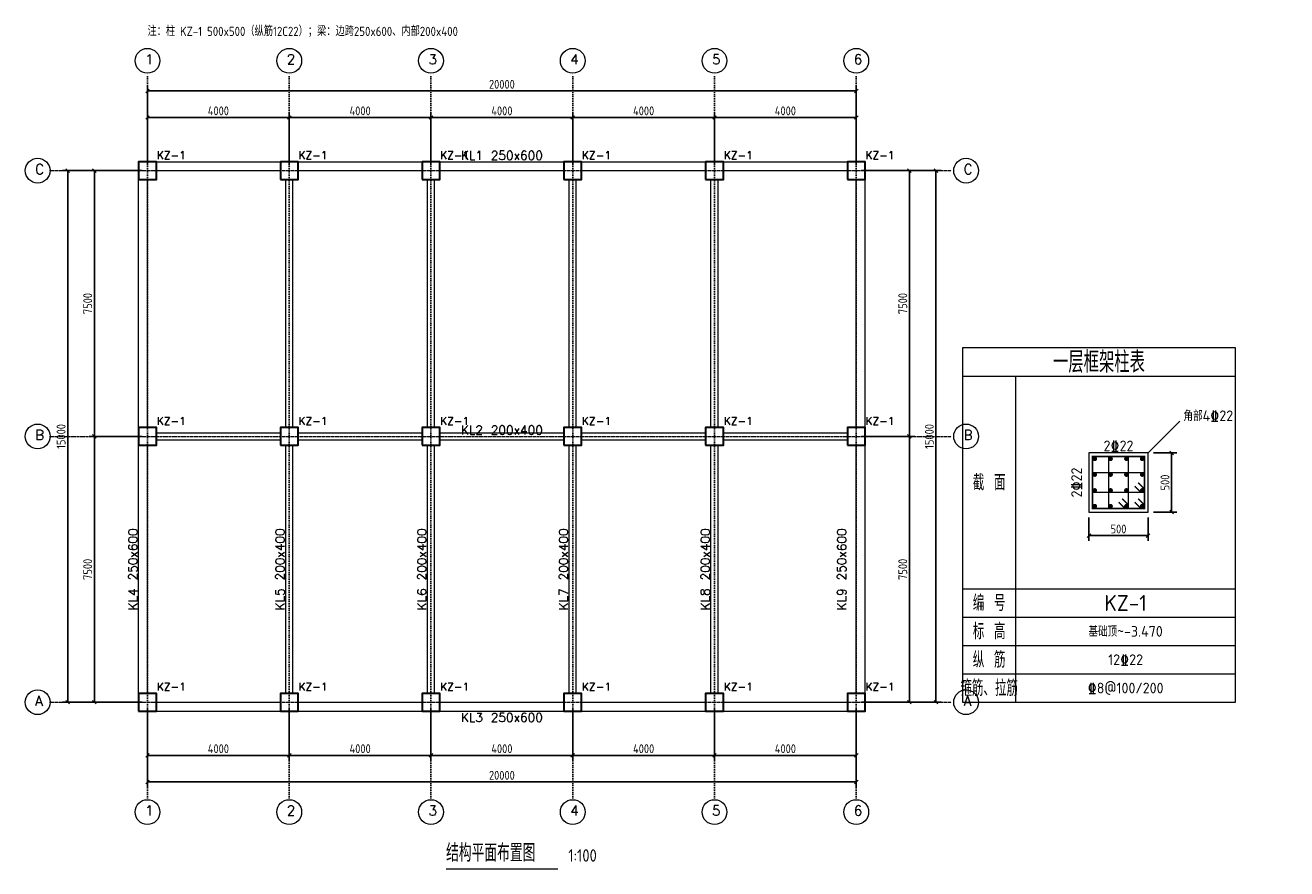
# Model space of a CAD drawing. Header units: millimetres. Extents: x -3450 to 32148, y -4700 to 19104.
import ezdxf
from ezdxf.enums import TextEntityAlignment as Align

# ---------------------------------------------------------------- set-up
doc = ezdxf.new("R2010")
doc.units = ezdxf.units.MM
doc.header["$LTSCALE"] = 100
doc.linetypes.add('DOT', pattern=[0.508, 0, -0.508])
for name, color, linetype, lineweight in [('S-AXIS', 3, 'Continuous', 15), ('S-AXIS_TEXT', 7, 'Continuous', 15), ('S-BEAM_CON', 4, 'Continuous', 20), ('S-BEAM_TEXT', 40, 'Continuous', 15), ('S-COLU', 6, 'Continuous', 30), ('S-COLU_DE', 7, 'Continuous', 0), ('S-COLU_DE_TEXT', 7, 'Continuous', 15), ('S-COLU_NUM', 7, 'Continuous', 15), ('S-DIM', 3, 'Continuous', 15), ('S-DOTE', 253, 'DOT', 15), ('S-PUB_TEXT', 7, 'Continuous', 15), ('S-REIN', 1, 'Continuous', 30), ('S-TAB', 7, 'Continuous', 15), ('S-TAB_TEXT', 7, 'Continuous', 15), ('S-TEXT', 7, 'Continuous', 15)]:
    doc.layers.add(name, color=color, linetype=linetype, lineweight=lineweight)
doc.styles.add('AXIS', font='txt.shx')
doc.styles.get("Standard").update_dxf_attribs({"font": 'GBENOR', "bigfont": 'GBCBIG'})
doc.styles.add('TSSD_Rein', font='tssdeng.shx', dxfattribs={"bigfont": 'gbcbig.shx'})
doc.dimstyles.new('DIM100', dxfattribs={"dimscale": 100, "dimtxt": 2.5, "dimasz": 2.5, "dimexe": 1.5, "dimexo": 1.5, "dimtad": 1, "dimtxsty": 'Standard', "dimtsz": 0.5, "dimcen": 2.5, "dimclrd": 3, "dimclre": 3, "dimclrt": 7, "dimazin": 3, "dimtfac": 1, "dimtmove": 0, "dimatfit": 3})

msp = doc.modelspace()

# ---------------------------------------------------------------- linework, layer by layer
at = {"layer": 'S-AXIS'}
for centre in [(0, 18100), (4000, 18100), (8000, 18100), (12000, 18100), (16000, 18100), (20000, 18100), (-3100, 15000), (23100, 15000), (-3100, 7500), (23100, 7500), (-3100, 0), (23100, 0), (0, -3100), (4000, -3100), (8000, -3100), (12000, -3100), (16000, -3100), (20000, -3100)]:
    msp.add_circle(centre, 350, dxfattribs=at)
at = {"layer": 'S-BEAM_CON'}
for p, q in [((250, 15250), (3750, 15250)), ((250, 15000), (3750, 15000)), ((4250, 15250), (7750, 15250)), ((4250, 15000), (7750, 15000)), ((8250, 15250), (11750, 15250)), ((8250, 15000), (11750, 15000)), ((12250, 15250), (15750, 15250)), ((12250, 15000), (15750, 15000)), ((16250, 15250), (19750, 15250)), ((16250, 15000), (19750, 15000)), ((-250, 7750), (-250, 14750)), ((0, 7750), (0, 14750)), ((3900, 7750), (3900, 14750)), ((4100, 7750), (4100, 14750)), ((7900, 7750), (7900, 14750)), ((8100, 7750), (8100, 14750)), ((11900, 7750), (11900, 14750)), ((12100, 7750), (12100, 14750)), ((15900, 7750), (15900, 14750)), ((16100, 7750), (16100, 14750)), ((20000, 7750), (20000, 14750)), ((20250, 7750), (20250, 14750)), ((250, 7600), (3750, 7600)), ((4250, 7600), (7750, 7600)), ((8250, 7600), (11750, 7600)), ((12250, 7600), (15750, 7600)), ((16250, 7600), (19750, 7600)), ((-250, 250), (-250, 7250)), ((0, 250), (0, 7250)), ((250, 7400), (3750, 7400)), ((3900, 250), (3900, 7250)), ((4100, 250), (4100, 7250)), ((4250, 7400), (7750, 7400)), ((7900, 250), (7900, 7250)), ((8100, 250), (8100, 7250)), ((8250, 7400), (11750, 7400)), ((11900, 250), (11900, 7250)), ((12100, 250), (12100, 7250)), ((12250, 7400), (15750, 7400)), ((15900, 250), (15900, 7250)), ((16100, 250), (16100, 7250)), ((16250, 7400), (19750, 7400)), ((20000, 250), (20000, 7250)), ((20250, 250), (20250, 7250)), ((250, 0), (3750, 0)), ((4250, 0), (7750, 0)), ((8250, 0), (11750, 0)), ((12250, 0), (15750, 0)), ((16250, 0), (19750, 0)), ((250, -250), (3750, -250)), ((4250, -250), (7750, -250)), ((8250, -250), (11750, -250)), ((12250, -250), (15750, -250)), ((16250, -250), (19750, -250))]:
    msp.add_line(p, q, dxfattribs=at)
at = {"layer": 'S-COLU'}
for points in [[(-250, 14750), (250, 14750), (250, 15250), (-250, 15250), (-250, 14750)], [(3750, 14750), (4250, 14750), (4250, 15250), (3750, 15250), (3750, 14750)], [(7750, 14750), (8250, 14750), (8250, 15250), (7750, 15250), (7750, 14750)], [(11750, 14750), (12250, 14750), (12250, 15250), (11750, 15250), (11750, 14750)], [(15750, 14750), (16250, 14750), (16250, 15250), (15750, 15250), (15750, 14750)], [(19750, 14750), (20250, 14750), (20250, 15250), (19750, 15250), (19750, 14750)], [(-250, 7250), (250, 7250), (250, 7750), (-250, 7750), (-250, 7250)], [(3750, 7250), (4250, 7250), (4250, 7750), (3750, 7750), (3750, 7250)], [(7750, 7250), (8250, 7250), (8250, 7750), (7750, 7750), (7750, 7250)], [(11750, 7250), (12250, 7250), (12250, 7750), (11750, 7750), (11750, 7250)], [(15750, 7250), (16250, 7250), (16250, 7750), (15750, 7750), (15750, 7250)], [(19750, 7250), (20250, 7250), (20250, 7750), (19750, 7750), (19750, 7250)], [(-250, -250), (250, -250), (250, 250), (-250, 250), (-250, -250)], [(3750, -250), (4250, -250), (4250, 250), (3750, 250), (3750, -250)], [(7750, -250), (8250, -250), (8250, 250), (7750, 250), (7750, -250)], [(11750, -250), (12250, -250), (12250, 250), (11750, 250), (11750, -250)], [(15750, -250), (16250, -250), (16250, 250), (15750, 250), (15750, -250)], [(19750, -250), (20250, -250), (20250, 250), (19750, 250), (19750, -250)]]:
    msp.add_lwpolyline(points, close=True, dxfattribs=at)
at = {"layer": 'S-COLU_DE'}
msp.add_lwpolyline([(26566.667, 5366.667), (28233.333, 5366.667), (28233.333, 7033.333), (26566.667, 7033.333), (26566.667, 5366.667)], close=True, dxfattribs=at)
at = {"layer": 'S-COLU_DE_TEXT'}
msp.add_line((28233.333, 7033.333), (29133.333, 7933.333), dxfattribs=at)
at = {"layer": 'S-DOTE'}
for p, q in [((0, -2750), (0, 17750)), ((4000, -2750), (4000, 17750)), ((8000, -2750), (8000, 17750)), ((12000, -2750), (12000, 17750)), ((16000, -2750), (16000, 17750)), ((20000, -2750), (20000, 17750)), ((-2750, 15000), (22750, 15000)), ((-2750, 7500), (22750, 7500)), ((-2750, 0), (22750, 0))]:
    msp.add_line(p, q, dxfattribs=at)
at = {"layer": 'S-REIN', "const_width": 40}
for points in [[(27856.333, 5643.667), (28033.333, 5466.667), (28133.333, 5466.667), (28133.333, 5566.667), (28133.333, 5466.667), (28133.333, 6933.333), (26666.667, 6933.333), (26666.667, 5466.667), (28033.333, 5466.667), (28133.333, 5466.667), (28133.333, 5566.667), (27956.333, 5743.667)], [(27402.843, 5643.667), (27579.843, 5466.667), (27679.843, 5466.667), (27679.843, 5566.667), (27679.843, 5466.667), (27679.843, 6933.333), (27120.157, 6933.333), (27120.157, 5466.667), (27579.843, 5466.667), (27679.843, 5466.667), (27679.843, 5566.667), (27502.843, 5743.667)], [(27856.333, 6097.157), (28033.333, 5920.157), (28133.333, 5920.157), (28133.333, 6020.157), (28133.333, 5920.157), (28133.333, 6479.843), (26666.667, 6479.843), (26666.667, 5920.157), (28033.333, 5920.157), (28133.333, 5920.157), (28133.333, 6020.157), (27956.333, 6197.157)]]:
    msp.add_lwpolyline(points, dxfattribs=at)
at = {"layer": 'S-REIN', "const_width": 64.163}
for points in [[(26699.635, 6868.283, 1), (26763.798, 6868.283, 1)], [(27145.157, 6868.283, 1), (27209.32, 6868.283, 1)], [(27590.68, 6868.283, 1), (27654.843, 6868.283, 1)], [(28036.202, 6868.283, 1), (28100.365, 6868.283, 1)], [(26699.635, 6422.761, 1), (26763.798, 6422.761, 1)], [(27145.157, 6422.761, 1), (27209.32, 6422.761, 1)], [(27590.68, 6422.761, 1), (27654.843, 6422.761, 1)], [(28036.202, 6422.761, 1), (28100.365, 6422.761, 1)], [(26699.635, 5977.239, 1), (26763.798, 5977.239, 1)], [(27145.157, 5977.239, 1), (27209.32, 5977.239, 1)], [(27590.68, 5977.239, 1), (27654.843, 5977.239, 1)], [(28036.202, 5977.239, 1), (28100.365, 5977.239, 1)], [(26699.635, 5531.717, 1), (26763.798, 5531.717, 1)], [(27145.157, 5531.717, 1), (27209.32, 5531.717, 1)], [(27590.68, 5531.717, 1), (27654.843, 5531.717, 1)], [(28036.202, 5531.717, 1), (28100.365, 5531.717, 1)]]:
    msp.add_lwpolyline(points, format="xyb", close=True, dxfattribs=at)
at = {"layer": 'S-TAB'}
for p, q in [((23000, 9200), (30700, 9200)), ((24500, 0), (24500, 9200)), ((23000, 3200), (30700, 3200)), ((23000, 2400), (30700, 2400)), ((23000, 1600), (30700, 1600)), ((23000, 800), (30700, 800))]:
    msp.add_line(p, q, dxfattribs=at)
msp.add_lwpolyline([(23000, 0), (30700, 0), (30700, 10000), (23000, 10000), (23000, 0)], close=True, dxfattribs=at)
at = {"layer": 'S-TEXT'}
msp.add_line((8425, -4700), (11575, -4700), dxfattribs=at)

# ---------------------------------------------------------------- texts
at = {"layer": 'S-AXIS_TEXT', "color": 7, "style": 'AXIS'}
for s, p in [('1', (-70, 18002)), ('2', (3930, 18002)), ('3', (7930, 18002)), ('4', (11930, 18002)), ('5', (15930, 18002)), ('6', (19930, 18002)), ('C', (-3170, 14902)), ('C', (23030, 14902)), ('B', (-3170, 7402)), ('B', (23030, 7402)), ('A', (-3170, -98)), ('A', (23030, -98)), ('1', (-70, -3198)), ('2', (3930, -3198)), ('3', (7930, -3198)), ('4', (11930, -3198)), ('5', (15930, -3198)), ('6', (19930, -3198))]:
    msp.add_text(s, height=280, dxfattribs=at).set_placement(p)
at = {"layer": 'S-BEAM_TEXT', "style": 'AXIS'}
for s, p in [('KL1 250x600', (10000, 15430)), ('KL2 200x400', (10000, 7680)), ('KL3 250x600', (10000, -430))]:
    msp.add_text(s, height=250, dxfattribs=at).set_placement(p, align=Align.MIDDLE_CENTER)
for s, p in [('KL4 250x600', (-410, 3750)), ('KL5 200x400', (3740, 3750)), ('KL6 200x400', (7740, 3750)), ('KL7 200x400', (11740, 3750)), ('KL8 200x400', (15740, 3750)), ('KL9 250x600', (19590, 3750))]:
    msp.add_text(s, height=250, rotation=90, dxfattribs=at).set_placement(p, align=Align.MIDDLE_CENTER)
at = {"layer": 'S-COLU_DE_TEXT', "style": 'TSSD_Rein'}
msp.add_text('角部4%%13222', height=300, dxfattribs=at).set_placement((29233.333, 7933.333))
msp.add_text('2%%13222', height=300, rotation=90, dxfattribs=at).set_placement((26216.667, 6200), align=Align.MIDDLE_CENTER)
msp.add_text('2%%13222', height=300, dxfattribs=at).set_placement((27400, 7233.333), align=Align.MIDDLE_CENTER)
at = {"layer": 'S-COLU_NUM', "style": 'AXIS'}
for p in [(260, 15260), (4260, 15260), (8260, 15260), (12260, 15260), (16260, 15260), (20260, 15260), (260, 7760), (4260, 7760), (8260, 7760), (12260, 7760), (16260, 7760), (20260, 7760), (260, 260), (4260, 260), (8260, 260), (12260, 260), (16260, 260), (20260, 260)]:
    msp.add_text('KZ-1', height=220, dxfattribs=at).set_placement(p, align=Align.BOTTOM_LEFT)
at = {"layer": 'S-PUB_TEXT', "style": 'TSSD_Rein'}
for s, p in [('基础顶~-3.470', (27600, 2000)), ('12%%13222', (27600, 1200)), ('%%1328@100/200', (27600, 400))]:
    msp.add_text(s, height=300, dxfattribs=at).set_placement(p, align=Align.MIDDLE_CENTER)
at = {"layer": 'S-TAB_TEXT', "style": 'TSSD_Rein'}
for s, height, p in [('一层框架柱表', 600, (26850, 9600)), ('截 面', 450, (23750, 6200)), ('编 号', 450, (23750, 2800)), ('KZ-1', 450, (27600, 2800)), ('标 高', 450, (23750, 2000)), ('纵 筋', 450, (23750, 1200)), ('箍筋、拉筋', 450, (23750, 400))]:
    msp.add_text(s, height=height, dxfattribs=at).set_placement(p, align=Align.MIDDLE_CENTER)
at = {"layer": 'S-TEXT'}
for s, height, p in [('注：柱 KZ-1 500x500（纵筋12C22）；梁：边跨250x600、内部200x400', 260, (0, 18800)), ('结构平面布置图', 500, (8425, -4500)), ('1:100', 350, (11875, -4500))]:
    msp.add_text(s, height=height, dxfattribs=at).set_placement(p)

# ---------------------------------------------------------------- dimensions: what is measured, and where the dimension line sits
at = {"layer": 'S-DIM'}
for base, p1, p2, text in [((0, 17250), (0, 15000), (20000, 15000), '20000'), ((0, 16500), (0, 15000), (4000, 15000), '4000'), ((4000, 16500), (4000, 15000), (8000, 15000), '4000'), ((8000, 16500), (8000, 15000), (12000, 15000), '4000'), ((12000, 16500), (12000, 15000), (16000, 15000), '4000'), ((16000, 16500), (16000, 15000), (20000, 15000), '4000'), ((26566.667, 4699.967), (26566.667, 5366.667), (28233.333, 5366.667), '500'), ((0, -1500), (0, 0), (4000, 0), '4000'), ((0, -2250), (0, 0), (20000, 0), '20000'), ((4000, -1500), (4000, 0), (8000, 0), '4000'), ((8000, -1500), (8000, 0), (12000, 0), '4000'), ((12000, -1500), (12000, 0), (16000, 0), '4000'), ((16000, -1500), (16000, 0), (20000, 0), '4000')]:
    msp.add_linear_dim(base=base, p1=p1, p2=p2, text=text, dimstyle='DIM100', dxfattribs=at).render()
for base, p1, p2, text in [((-2250, 0), (0, 0), (0, 15000), '15000'), ((-1500, 7500), (0, 7500), (0, 15000), '7500'), ((21500, 7500), (20000, 7500), (20000, 15000), '7500'), ((22250, 0), (20000, 0), (20000, 15000), '15000'), ((-1500, 0), (0, 0), (0, 7500), '7500'), ((21500, 0), (20000, 0), (20000, 7500), '7500'), ((28900.033, 5366.667), (28233.333, 5366.667), (28233.333, 7033.333), '500')]:
    msp.add_linear_dim(base=base, p1=p1, p2=p2, angle=90, text=text, dimstyle='DIM100', dxfattribs=at).render()

doc.saveas('drawing.dxf')
